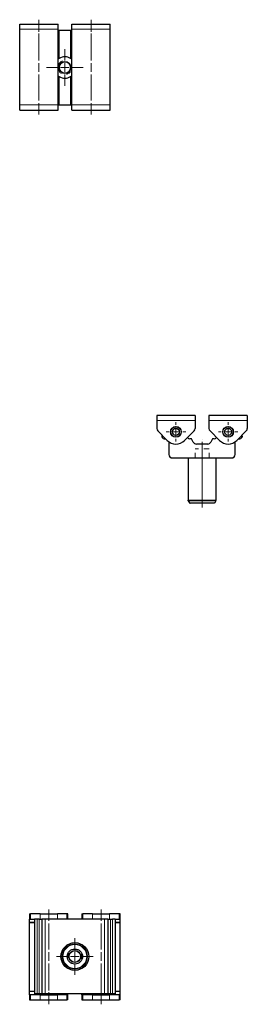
# Model space of a CAD drawing. Header units: millimetres. Extents: x 20 to 1121, y 116 to 816.
# Tile 3 of 5: x 548 to 679, y 116 to 682. Entities that reach past the tile are written whole.
import ezdxf

# ---------------------------------------------------------------- set-up
doc = ezdxf.new("R2010")
doc.units = ezdxf.units.MM
doc.header["$MEASUREMENT"] = 0
doc.linetypes.add('DASHED', pattern=[6, 3, -3])
doc.layers.add('Layer0000', color=7, linetype='Continuous', lineweight=20)

# ---------------------------------------------------------------- blocks, each defined once
blk = doc.blocks.new('DimBlk865')
at = {"layer": 'Layer0000', "color": 5, "linetype": 'Continuous', "lineweight": 5, "true_color": 0x0000ff}
blk.add_line((652.88, 407.39), (652.88, 401.39), dxfattribs=at)
blk = doc.blocks.new('DimBlk866')
at = {"layer": 'Layer0000', "color": 5, "linetype": 'Continuous', "lineweight": 5, "true_color": 0x0000ff}
for p, q in [((652.88, 423.71), (652.88, 436.39)), ((652.88, 422.21), (652.88, 417.21)), ((652.88, 415.71), (652.88, 403.02))]:
    blk.add_line(p, q, dxfattribs=at)
blk = doc.blocks.new('DimBlk867')
at = {"layer": 'Layer0000', "color": 5, "linetype": 'Continuous', "lineweight": 5, "true_color": 0x0000ff}
for p, q in [((667.86, 448.89), (667.86, 450.49)), ((663.86, 444.89), (662.26, 444.89)), ((665.36, 444.89), (670.36, 444.89)), ((667.86, 442.39), (667.86, 447.39)), ((671.86, 444.89), (673.46, 444.89)), ((667.86, 440.89), (667.86, 439.29))]:
    blk.add_line(p, q, dxfattribs=at)
blk = doc.blocks.new('DimBlk868')
at = {"layer": 'Layer0000', "color": 5, "linetype": 'Continuous', "lineweight": 5, "true_color": 0x0000ff}
for p, q in [((637.86, 448.89), (637.86, 450.49)), ((633.86, 444.89), (632.26, 444.89)), ((635.36, 444.89), (640.36, 444.89)), ((637.86, 442.39), (637.86, 447.39)), ((641.86, 444.89), (643.46, 444.89)), ((637.86, 440.89), (637.86, 439.29))]:
    blk.add_line(p, q, dxfattribs=at)
blk = doc.blocks.new('DimBlk869')
at = {"layer": 'Layer0000', "color": 5, "linetype": 'Continuous', "lineweight": 5, "true_color": 0x0000ff}
for p, q in [((637.86, 448.89), (637.86, 450.39)), ((633.86, 444.89), (632.36, 444.89)), ((635.36, 444.89), (640.36, 444.89)), ((637.86, 442.39), (637.86, 447.39)), ((641.86, 444.89), (643.36, 444.89)), ((637.86, 440.89), (637.86, 439.39))]:
    blk.add_line(p, q, dxfattribs=at)
blk = doc.blocks.new('DimBlk870')
at = {"layer": 'Layer0000', "color": 5, "linetype": 'Continuous', "lineweight": 5, "true_color": 0x0000ff}
for p, q in [((667.86, 448.89), (667.86, 450.39)), ((663.86, 444.89), (662.36, 444.89)), ((665.36, 444.89), (670.36, 444.89)), ((667.86, 442.39), (667.86, 447.39)), ((671.86, 444.89), (673.36, 444.89)), ((667.86, 440.89), (667.86, 439.39))]:
    blk.add_line(p, q, dxfattribs=at)
blk = doc.blocks.new('DimBlk871')
at = {"layer": 'Layer0000', "color": 5, "linetype": 'Continuous', "lineweight": 5, "true_color": 0x0000ff}
for p, q in [((652.88, 436.5), (652.88, 437.6)), ((652.88, 435), (652.88, 430)), ((652.88, 428.5), (652.88, 427.39))]:
    blk.add_line(p, q, dxfattribs=at)
blk = doc.blocks.new('DimBlk872')
at = {"layer": 'Layer0000', "color": 5, "linetype": 'Continuous', "lineweight": 5, "true_color": 0x0000ff}
for p, q in [((652.88, 427.61), (652.88, 436.39)), ((652.88, 421.11), (652.88, 426.11)), ((652.88, 419.61), (652.88, 410.84))]:
    blk.add_line(p, q, dxfattribs=at)
blk = doc.blocks.new('DimBlk873')
at = {"layer": 'Layer0000', "color": 5, "linetype": 'Continuous', "lineweight": 5, "true_color": 0x0000ff}
for p, q in [((652.88, 414.13), (652.88, 417.88)), ((652.88, 407.63), (652.88, 412.63)), ((652.88, 406.13), (652.88, 402.39))]:
    blk.add_line(p, q, dxfattribs=at)
blk = doc.blocks.new('DimBlk874')
at = {"layer": 'Layer0000', "color": 5, "linetype": 'Continuous', "lineweight": 5, "true_color": 0x0000ff}
for p, q in [((652.86, 440.68), (652.86, 440.76)), ((652.86, 434.18), (652.86, 439.18)), ((652.86, 432.68), (652.86, 432.6))]:
    blk.add_line(p, q, dxfattribs=at)
blk = doc.blocks.new('DimBlk875')
at = {"layer": 'Layer0000', "color": 5, "linetype": 'Continuous', "lineweight": 5, "true_color": 0x0000ff}
for p, q in [((637.86, 448.89), (637.86, 450.39)), ((633.86, 444.89), (632.36, 444.89)), ((635.36, 444.89), (640.36, 444.89)), ((637.86, 442.39), (637.86, 447.39)), ((641.86, 444.89), (643.36, 444.89)), ((637.86, 440.89), (637.86, 439.39))]:
    blk.add_line(p, q, dxfattribs=at)
blk = doc.blocks.new('DimBlk876')
at = {"layer": 'Layer0000', "color": 5, "linetype": 'Continuous', "lineweight": 5, "true_color": 0x0000ff}
for p, q in [((667.86, 448.89), (667.86, 450.39)), ((663.86, 444.89), (662.36, 444.89)), ((665.36, 444.89), (670.36, 444.89)), ((667.86, 442.39), (667.86, 447.39)), ((671.86, 444.89), (673.36, 444.89)), ((667.86, 440.89), (667.86, 439.39))]:
    blk.add_line(p, q, dxfattribs=at)
blk = doc.blocks.new('DimBlk877')
at = {"layer": 'Layer0000', "color": 5, "linetype": 'Continuous', "lineweight": 5, "true_color": 0x0000ff}
for p, q in [((667.86, 448.89), (667.86, 450.39)), ((663.86, 444.89), (662.36, 444.89)), ((665.36, 444.89), (670.36, 444.89)), ((667.86, 442.39), (667.86, 447.39)), ((671.86, 444.89), (673.36, 444.89)), ((667.86, 440.89), (667.86, 439.39))]:
    blk.add_line(p, q, dxfattribs=at)
blk = doc.blocks.new('DimBlk878')
at = {"layer": 'Layer0000', "color": 5, "linetype": 'Continuous', "lineweight": 5, "true_color": 0x0000ff}
for p, q in [((637.86, 448.89), (637.86, 450.39)), ((633.86, 444.89), (632.36, 444.89)), ((635.36, 444.89), (640.36, 444.89)), ((637.86, 442.39), (637.86, 447.39)), ((641.86, 444.89), (643.36, 444.89)), ((637.86, 440.89), (637.86, 439.39))]:
    blk.add_line(p, q, dxfattribs=at)
blk = doc.blocks.new('ViewBlk82')
at = {"color": 7, "linetype": 'Continuous', "lineweight": 30}
for p, q in [((648.86, 454.39), (626.86, 454.39)), ((626.86, 454.39), (626.86, 451.39)), ((648.86, 454.39), (648.86, 451.39)), ((678.86, 454.39), (656.86, 454.39)), ((656.86, 454.39), (656.86, 451.39)), ((678.86, 454.39), (678.86, 451.39)), ((626.86, 451.39), (626.86, 446.82)), ((648.86, 451.39), (648.86, 446.82)), ((656.86, 451.39), (656.86, 446.82)), ((678.86, 451.39), (678.86, 446.82)), ((632.91, 439.94), (627.45, 445.4)), ((648.28, 445.4), (642.81, 439.94)), ((662.91, 439.94), (657.45, 445.4)), ((678.28, 445.4), (672.81, 439.94)), ((631.19, 440.89), (631.96, 440.89)), ((633.86, 439.15), (633.86, 431.89)), ((646.84, 440.89), (645.86, 440.89)), ((647.81, 438.98), (646.84, 440.89)), ((656.13, 437.89), (649.59, 437.89)), ((658.89, 440.89), (657.91, 438.98)), ((659.86, 440.89), (658.89, 440.89)), ((671.86, 431.89), (671.86, 439.15)), ((673.76, 440.89), (674.53, 440.89)), ((635.86, 429.89), (669.86, 429.89)), ((644.88, 429.89), (644.88, 405.52)), ((660.88, 429.89), (660.88, 405.52)), ((644.95, 405.27), (645.6, 404.14)), ((659.73, 403.89), (646.03, 403.89)), ((660.81, 405.27), (660.16, 404.14))]:
    blk.add_line(p, q, dxfattribs=at)
at = {"color": 7, "linetype": 'Continuous', "lineweight": 5}
for p, q in [((648.86, 451.39), (626.86, 451.39)), ((678.86, 451.39), (656.86, 451.39)), ((660.88, 405.52), (644.88, 405.52)), ((660.81, 405.27), (644.95, 405.27)), ((660.16, 404.14), (645.6, 404.14))]:
    blk.add_line(p, q, dxfattribs=at)
at = {"color": 7, "linetype": 'Continuous', "lineweight": 30}
for centre, radius in [((637.86, 444.89), 3.1), ((637.86, 444.89), 3), ((667.86, 444.89), 3.1), ((667.86, 444.89), 3), ((637.86, 444.89), 2), ((667.86, 444.89), 2)]:
    blk.add_circle(centre, radius, dxfattribs=at)
for centre, radius, start, end in [((628.86, 446.82), 2, 180, 225), ((631.19, 442.39), 1.5, 155.1322, 270), ((646.86, 446.82), 2, 315, 360), ((658.86, 446.82), 2, 180, 225), ((674.53, 442.39), 1.5, 270, 24.8678), ((676.86, 446.82), 2, 315, 360), ((637.86, 444.89), 7, 225, 315), ((645.86, 442.39), 1.5, 208.5558, 270), ((649.59, 439.89), 2, 207, 270), ((656.13, 439.89), 2, 270, 333), ((659.86, 442.39), 1.5, 270, 331.4442), ((667.86, 444.89), 7, 225, 315), ((635.86, 431.89), 2, 180, 270), ((669.86, 431.89), 2, 270, 0)]:
    blk.add_arc(centre, radius, start, end, dxfattribs=at)
for points, weights in [([(644.95, 405.27), (644.88, 405.39), (644.88, 405.52)], [1, 0.965925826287, 1]), ([(645.6, 404.14), (645.75, 403.89), (646.03, 403.89)], [1, 0.866025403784, 1]), ([(660.16, 404.14), (660.01, 403.89), (659.73, 403.89)], [1, 0.866025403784, 1]), ([(660.81, 405.27), (660.88, 405.39), (660.88, 405.52)], [1, 0.965925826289, 1])]:
    blk.add_rational_spline(points, weights, degree=2, dxfattribs=at)
at = {"layer": 'Layer0000', "color": 7, "linetype": 'DASHED', "lineweight": 5}
for p, q in [((648.88, 429.89), (648.88, 435.1)), ((656.88, 435.1), (648.88, 435.1)), ((656.88, 429.89), (656.88, 435.1)), ((656.88, 429.89), (648.88, 429.89))]:
    blk.add_line(p, q, dxfattribs=at)
for name in ['DimBlk868', 'DimBlk869', 'DimBlk875', 'DimBlk878', 'DimBlk867', 'DimBlk870', 'DimBlk876', 'DimBlk877', 'DimBlk874', 'DimBlk871', 'DimBlk866', 'DimBlk872', 'DimBlk873', 'DimBlk865']:
    blk.add_blockref(name, (0, 0))
blk = doc.blocks.new('DimBlk911')
at = {"layer": 'Layer0000', "color": 5, "linetype": 'Continuous', "lineweight": 5, "true_color": 0x0000ff}
for p, q in [((579.8, 147.08), (579.8, 148.9)), ((575.8, 143.08), (573.97, 143.08)), ((577.3, 143.08), (582.3, 143.08)), ((579.8, 140.58), (579.8, 145.58)), ((583.8, 143.08), (585.62, 143.08)), ((579.8, 139.08), (579.8, 137.26))]:
    blk.add_line(p, q, dxfattribs=at)
blk = doc.blocks.new('DimBlk912')
at = {"layer": 'Layer0000', "color": 5, "linetype": 'Continuous', "lineweight": 5, "true_color": 0x0000ff}
for p, q in [((579.8, 147.08), (579.8, 149.83)), ((575.8, 143.08), (573.05, 143.08)), ((577.3, 143.08), (582.3, 143.08)), ((579.8, 140.58), (579.8, 145.58)), ((583.8, 143.08), (586.55, 143.08)), ((579.8, 139.08), (579.8, 136.33))]:
    blk.add_line(p, q, dxfattribs=at)
blk = doc.blocks.new('DimBlk913')
at = {"layer": 'Layer0000', "color": 5, "linetype": 'Continuous', "lineweight": 5, "true_color": 0x0000ff}
for p, q in [((579.8, 147.08), (579.8, 148.98)), ((575.8, 143.08), (573.9, 143.08)), ((577.3, 143.08), (582.3, 143.08)), ((579.8, 140.58), (579.8, 145.58)), ((583.8, 143.08), (585.7, 143.08)), ((579.8, 139.08), (579.8, 137.18))]:
    blk.add_line(p, q, dxfattribs=at)
blk = doc.blocks.new('DimBlk914')
at = {"layer": 'Layer0000', "color": 5, "linetype": 'Continuous', "lineweight": 5, "true_color": 0x0000ff}
for p, q in [((579.8, 147.08), (579.8, 153.58)), ((575.8, 143.08), (569.3, 143.08)), ((577.3, 143.08), (582.3, 143.08)), ((579.8, 140.58), (579.8, 145.58)), ((583.8, 143.08), (590.3, 143.08)), ((579.8, 139.08), (579.8, 132.58))]:
    blk.add_line(p, q, dxfattribs=at)
blk = doc.blocks.new('DimBlk915')
at = {"layer": 'Layer0000', "color": 5, "linetype": 'Continuous', "lineweight": 5, "true_color": 0x0000ff}
for p, q in [((564.82, 123.58), (564.82, 123.58)), ((564.82, 122.08), (564.82, 117.08)), ((564.82, 115.58), (564.82, 115.58))]:
    blk.add_line(p, q, dxfattribs=at)
blk = doc.blocks.new('DimBlk916')
at = {"layer": 'Layer0000', "color": 5, "linetype": 'Continuous', "lineweight": 5, "true_color": 0x0000ff}
for p, q in [((564.82, 170.08), (564.82, 170.08)), ((564.82, 168.58), (564.82, 163.58)), ((564.82, 162.08), (564.82, 162.08))]:
    blk.add_line(p, q, dxfattribs=at)
blk = doc.blocks.new('DimBlk917')
at = {"layer": 'Layer0000', "color": 5, "linetype": 'Continuous', "lineweight": 5, "true_color": 0x0000ff}
for p, q in [((594.82, 163.58), (594.82, 167.08)), ((594.82, 147.08), (594.82, 162.08)), ((594.82, 145.58), (594.82, 140.58)), ((594.82, 139.08), (594.82, 124.08)), ((594.82, 122.58), (594.82, 119.08))]:
    blk.add_line(p, q, dxfattribs=at)
blk = doc.blocks.new('DimBlk918')
at = {"layer": 'Layer0000', "color": 5, "linetype": 'Continuous', "lineweight": 5, "true_color": 0x0000ff}
for p, q in [((564.82, 163.58), (564.82, 167.08)), ((564.82, 147.08), (564.82, 162.08)), ((564.82, 145.58), (564.82, 140.58)), ((564.82, 139.08), (564.82, 124.08)), ((564.82, 122.58), (564.82, 119.08))]:
    blk.add_line(p, q, dxfattribs=at)
blk = doc.blocks.new('DimBlk919')
at = {"layer": 'Layer0000', "color": 5, "linetype": 'Continuous', "lineweight": 5, "true_color": 0x0000ff}
blk.add_line((594.82, 123.58), (594.82, 115.58), dxfattribs=at)
blk = doc.blocks.new('DimBlk920')
at = {"layer": 'Layer0000', "color": 5, "linetype": 'Continuous', "lineweight": 5, "true_color": 0x0000ff}
for p, q in [((594.82, 170.08), (594.82, 170.08)), ((594.82, 168.58), (594.82, 163.58)), ((594.82, 162.08), (594.82, 162.08))]:
    blk.add_line(p, q, dxfattribs=at)
blk = doc.blocks.new('DimBlk921')
at = {"layer": 'Layer0000', "color": 5, "linetype": 'Continuous', "lineweight": 5, "true_color": 0x0000ff}
for p, q in [((564.82, 163.58), (564.82, 170.08)), ((564.82, 157.08), (564.82, 162.08)), ((564.82, 155.58), (564.82, 149.08))]:
    blk.add_line(p, q, dxfattribs=at)
blk = doc.blocks.new('DimBlk922')
at = {"layer": 'Layer0000', "color": 5, "linetype": 'Continuous', "lineweight": 5, "true_color": 0x0000ff}
for p, q in [((594.82, 163.58), (594.82, 170.08)), ((594.82, 157.08), (594.82, 162.08)), ((594.82, 155.58), (594.82, 149.08))]:
    blk.add_line(p, q, dxfattribs=at)
blk = doc.blocks.new('DimBlk923')
at = {"layer": 'Layer0000', "color": 5, "linetype": 'Continuous', "lineweight": 5, "true_color": 0x0000ff}
for p, q in [((594.82, 130.08), (594.82, 136.58)), ((594.82, 123.58), (594.82, 128.58)), ((594.82, 122.08), (594.82, 115.58))]:
    blk.add_line(p, q, dxfattribs=at)
blk = doc.blocks.new('DimBlk924')
at = {"layer": 'Layer0000', "color": 5, "linetype": 'Continuous', "lineweight": 5, "true_color": 0x0000ff}
for p, q in [((564.82, 130.08), (564.82, 136.58)), ((564.82, 123.58), (564.82, 128.58)), ((564.82, 122.08), (564.82, 115.58))]:
    blk.add_line(p, q, dxfattribs=at)
blk = doc.blocks.new('DimBlk925')
at = {"layer": 'Layer0000', "color": 5, "linetype": 'Continuous', "lineweight": 5, "true_color": 0x0000ff}
for p, q in [((579.82, 147.08), (579.82, 152.08)), ((575.82, 143.08), (570.82, 143.08)), ((577.32, 143.08), (582.32, 143.08)), ((579.82, 140.58), (579.82, 145.58)), ((583.82, 143.08), (588.82, 143.08)), ((579.82, 139.08), (579.82, 134.08))]:
    blk.add_line(p, q, dxfattribs=at)
blk = doc.blocks.new('ViewBlk85')
at = {"color": 7, "linetype": 'Continuous', "lineweight": 30}
for p, q in [((553.82, 167.58), (553.82, 164.58)), ((553.82, 167.58), (554.4, 167.58)), ((553.82, 164.38), (553.82, 164.58)), ((553.82, 164.58), (554.4, 164.58)), ((553.82, 162.78), (553.82, 164.38)), ((559.87, 167.58), (554.4, 167.58)), ((554.4, 164.58), (556.65, 164.58)), ((556.65, 164.58), (556.65, 121.58)), ((558.15, 164.58), (556.65, 164.58)), ((559.32, 164.58), (558.15, 164.58)), ((559.32, 164.58), (559.87, 164.58)), ((559.87, 167.58), (569.77, 167.58)), ((559.87, 164.58), (560.82, 164.58)), ((562.82, 164.58), (560.82, 164.58)), ((560.82, 164.58), (560.82, 121.58)), ((596.82, 164.58), (562.82, 164.58)), ((575.23, 167.58), (569.77, 167.58)), ((575.82, 167.58), (575.23, 167.58)), ((575.82, 164.58), (575.82, 167.58)), ((583.82, 167.58), (583.82, 164.58)), ((583.82, 167.58), (584.4, 167.58)), ((589.87, 167.58), (584.4, 167.58)), ((589.87, 167.58), (599.77, 167.58)), ((598.82, 164.58), (596.82, 164.58)), ((598.82, 164.58), (599.77, 164.58)), ((598.82, 164.58), (598.82, 121.58)), ((605.23, 167.58), (599.77, 167.58)), ((599.77, 164.58), (601.48, 164.58)), ((602.98, 164.58), (601.48, 164.58)), ((602.98, 164.58), (602.98, 121.58)), ((602.98, 164.58), (605.23, 164.58)), ((605.82, 167.58), (605.23, 167.58)), ((605.82, 164.58), (605.23, 164.58)), ((605.82, 164.58), (605.82, 167.58)), ((605.82, 164.38), (605.82, 164.58)), ((605.82, 162.78), (605.82, 164.38)), ((553.82, 162.58), (553.82, 162.78)), ((553.82, 162.58), (556.65, 162.58)), ((553.82, 123.08), (553.82, 162.58)), ((602.98, 162.58), (605.82, 162.58)), ((605.82, 162.58), (605.82, 162.78)), ((605.82, 123.08), (605.82, 162.58)), ((553.82, 122.88), (553.82, 123.08)), ((553.82, 123.08), (556.65, 123.08)), ((553.82, 121.28), (553.82, 122.88)), ((553.82, 121.08), (553.82, 121.28)), ((553.82, 121.08), (553.82, 118.08)), ((553.82, 121.08), (554.4, 121.08)), ((559.87, 121.08), (554.4, 121.08)), ((558.15, 121.58), (556.65, 121.58)), ((559.32, 121.58), (558.15, 121.58)), ((560.82, 121.58), (559.32, 121.58)), ((559.87, 121.08), (569.77, 121.08)), ((562.82, 121.58), (560.82, 121.58)), ((561.82, 121.08), (561.82, 121.58)), ((596.82, 121.58), (562.82, 121.58)), ((567.82, 121.08), (567.82, 121.58)), ((575.23, 121.08), (569.77, 121.08)), ((575.82, 121.08), (575.23, 121.08)), ((575.82, 121.28), (575.82, 121.58)), ((575.82, 121.08), (575.82, 121.28)), ((575.82, 118.08), (575.82, 121.08)), ((583.82, 121.28), (583.82, 121.58)), ((583.82, 121.08), (583.82, 121.28)), ((583.82, 121.08), (583.82, 118.08)), ((583.82, 121.08), (584.4, 121.08)), ((589.87, 121.08), (584.4, 121.08)), ((589.87, 121.08), (599.77, 121.08)), ((591.82, 121.08), (591.82, 121.58)), ((598.82, 121.58), (596.82, 121.58)), ((597.82, 121.08), (597.82, 121.58)), ((600.32, 121.58), (598.82, 121.58)), ((605.23, 121.08), (599.77, 121.08)), ((601.48, 121.58), (600.32, 121.58)), ((602.98, 121.58), (601.48, 121.58)), ((602.98, 123.08), (605.82, 123.08)), ((605.82, 121.08), (605.23, 121.08)), ((605.82, 122.88), (605.82, 123.08)), ((605.82, 121.28), (605.82, 122.88)), ((605.82, 121.08), (605.82, 121.28)), ((605.82, 118.08), (605.82, 121.08)), ((553.82, 118.08), (554.4, 118.08)), ((554.4, 118.08), (559.87, 118.08)), ((559.87, 118.08), (569.77, 118.08)), ((569.77, 118.08), (575.23, 118.08)), ((575.82, 118.08), (575.23, 118.08)), ((583.82, 118.08), (584.4, 118.08)), ((584.4, 118.08), (589.87, 118.08)), ((589.87, 118.08), (599.77, 118.08)), ((599.77, 118.08), (605.23, 118.08)), ((605.82, 118.08), (605.23, 118.08))]:
    blk.add_line(p, q, dxfattribs=at)
at = {"color": 7, "linetype": 'Continuous', "lineweight": 5}
for p, q in [((553.82, 164.38), (556.65, 164.38)), ((554.4, 167.58), (554.4, 164.58)), ((558.15, 164.58), (558.15, 121.58)), ((559.32, 164.58), (559.32, 121.58)), ((559.87, 167.58), (559.87, 164.58)), ((562.82, 164.58), (562.82, 121.58)), ((569.77, 167.58), (569.77, 164.58)), ((575.23, 164.58), (575.23, 167.58)), ((584.4, 167.58), (584.4, 164.58)), ((589.87, 167.58), (589.87, 164.58)), ((596.82, 164.58), (596.82, 121.58)), ((599.77, 167.58), (599.77, 164.58)), ((600.32, 164.58), (600.32, 121.58)), ((601.48, 164.58), (601.48, 121.58)), ((602.98, 164.38), (605.82, 164.38)), ((605.23, 164.58), (605.23, 167.58)), ((553.82, 162.78), (556.65, 162.78)), ((602.98, 162.78), (605.82, 162.78)), ((553.82, 122.88), (556.65, 122.88)), ((553.82, 121.28), (561.82, 121.28)), ((554.4, 121.08), (554.4, 118.08)), ((559.87, 121.08), (559.87, 118.08)), ((567.82, 121.28), (575.82, 121.28)), ((569.77, 121.08), (569.77, 118.08)), ((575.23, 118.08), (575.23, 121.08)), ((583.82, 121.28), (591.82, 121.28)), ((584.4, 121.08), (584.4, 118.08)), ((589.87, 121.08), (589.87, 118.08)), ((597.82, 121.28), (605.82, 121.28)), ((599.77, 121.08), (599.77, 118.08)), ((602.98, 122.88), (605.82, 122.88)), ((605.23, 118.08), (605.23, 121.08))]:
    blk.add_line(p, q, dxfattribs=at)
at = {"color": 7, "linetype": 'Continuous', "lineweight": 30}
for radius in [8, 4.4, 3.4, 3.32]:
    blk.add_circle((579.8, 143.08), radius, dxfattribs=at)
at = {"color": 7, "linetype": 'Continuous', "lineweight": 5}
for radius in [7.93, 7.28, 6.85]:
    blk.add_circle((579.8, 143.08), radius, dxfattribs=at)
at = {"color": 7, "linetype": 'DASHED', "lineweight": 5}
blk.add_arc((579.8, 143.08), 4, 340, 250, dxfattribs=at)
for name in ['DimBlk916', 'DimBlk921', 'DimBlk920', 'DimBlk922', 'DimBlk918', 'DimBlk917', 'DimBlk914', 'DimBlk925', 'DimBlk912', 'DimBlk913', 'DimBlk911', 'DimBlk924', 'DimBlk923', 'DimBlk915', 'DimBlk919']:
    blk.add_blockref(name, (0, 0))
blk = doc.blocks.new('DimBlk926')
at = {"layer": 'Layer0000', "color": 5, "linetype": 'Continuous', "lineweight": 5, "true_color": 0x0000ff}
for p, q in [((574.09, 658.5), (574.09, 660.33)), ((570.09, 654.5), (568.27, 654.5)), ((571.59, 654.5), (576.59, 654.5)), ((574.09, 652), (574.09, 657)), ((578.09, 654.5), (579.92, 654.5)), ((574.09, 650.5), (574.09, 648.68))]:
    blk.add_line(p, q, dxfattribs=at)
blk = doc.blocks.new('DimBlk927')
at = {"layer": 'Layer0000', "color": 5, "linetype": 'Continuous', "lineweight": 5, "true_color": 0x0000ff}
for p, q in [((559.11, 682), (559.11, 682)), ((559.11, 675.5), (559.11, 680.5)), ((559.11, 674), (559.11, 674))]:
    blk.add_line(p, q, dxfattribs=at)
blk = doc.blocks.new('DimBlk928')
at = {"layer": 'Layer0000', "color": 5, "linetype": 'Continuous', "lineweight": 5, "true_color": 0x0000ff}
for p, q in [((559.11, 635.5), (559.11, 635.5)), ((559.11, 629), (559.11, 634)), ((559.11, 627.5), (559.11, 627.5))]:
    blk.add_line(p, q, dxfattribs=at)
blk = doc.blocks.new('DimBlk929')
at = {"layer": 'Layer0000', "color": 5, "linetype": 'Continuous', "lineweight": 5, "true_color": 0x0000ff}
for p, q in [((589.11, 675), (589.11, 678.5)), ((589.11, 658.5), (589.11, 673.5)), ((589.11, 652), (589.11, 657)), ((589.11, 650.5), (589.11, 635.5)), ((589.11, 634), (589.11, 630.5))]:
    blk.add_line(p, q, dxfattribs=at)
blk = doc.blocks.new('DimBlk930')
at = {"layer": 'Layer0000', "color": 5, "linetype": 'Continuous', "lineweight": 5, "true_color": 0x0000ff}
for p, q in [((559.11, 675), (559.11, 678.5)), ((559.11, 658.5), (559.11, 673.5)), ((559.11, 652), (559.11, 657)), ((559.11, 650.5), (559.11, 635.5)), ((559.11, 634), (559.11, 630.5))]:
    blk.add_line(p, q, dxfattribs=at)
blk = doc.blocks.new('DimBlk931')
at = {"layer": 'Layer0000', "color": 5, "linetype": 'Continuous', "lineweight": 5, "true_color": 0x0000ff}
for p, q in [((589.11, 682), (589.11, 682)), ((589.11, 675.5), (589.11, 680.5)), ((589.11, 674), (589.11, 674))]:
    blk.add_line(p, q, dxfattribs=at)
blk = doc.blocks.new('DimBlk932')
at = {"layer": 'Layer0000', "color": 5, "linetype": 'Continuous', "lineweight": 5, "true_color": 0x0000ff}
for p, q in [((589.11, 635.5), (589.11, 635.5)), ((589.11, 629), (589.11, 634)), ((589.11, 627.5), (589.11, 627.5))]:
    blk.add_line(p, q, dxfattribs=at)
blk = doc.blocks.new('DimBlk933')
at = {"layer": 'Layer0000', "color": 5, "linetype": 'Continuous', "lineweight": 5, "true_color": 0x0000ff}
for p, q in [((559.11, 642), (559.11, 648.5)), ((559.11, 640.5), (559.11, 635.5)), ((559.11, 634), (559.11, 627.5))]:
    blk.add_line(p, q, dxfattribs=at)
blk = doc.blocks.new('DimBlk934')
at = {"layer": 'Layer0000', "color": 5, "linetype": 'Continuous', "lineweight": 5, "true_color": 0x0000ff}
for p, q in [((589.11, 642), (589.11, 648.5)), ((589.11, 640.5), (589.11, 635.5)), ((589.11, 634), (589.11, 627.5))]:
    blk.add_line(p, q, dxfattribs=at)
blk = doc.blocks.new('DimBlk935')
at = {"layer": 'Layer0000', "color": 5, "linetype": 'Continuous', "lineweight": 5, "true_color": 0x0000ff}
for p, q in [((589.11, 675.5), (589.11, 682)), ((589.11, 674), (589.11, 669)), ((589.11, 667.5), (589.11, 661))]:
    blk.add_line(p, q, dxfattribs=at)
blk = doc.blocks.new('DimBlk936')
at = {"layer": 'Layer0000', "color": 5, "linetype": 'Continuous', "lineweight": 5, "true_color": 0x0000ff}
for p, q in [((559.11, 675.5), (559.11, 682)), ((559.11, 674), (559.11, 669)), ((559.11, 667.5), (559.11, 661))]:
    blk.add_line(p, q, dxfattribs=at)
blk = doc.blocks.new('DimBlk937')
at = {"layer": 'Layer0000', "color": 5, "linetype": 'Continuous', "lineweight": 5, "true_color": 0x0000ff}
for p, q in [((574.09, 658.5), (574.09, 661.25)), ((570.09, 654.5), (567.34, 654.5)), ((571.59, 654.5), (576.59, 654.5)), ((574.09, 652), (574.09, 657)), ((578.09, 654.5), (580.84, 654.5)), ((574.09, 650.5), (574.09, 647.75))]:
    blk.add_line(p, q, dxfattribs=at)
blk = doc.blocks.new('DimBlk938')
at = {"layer": 'Layer0000', "color": 5, "linetype": 'Continuous', "lineweight": 5, "true_color": 0x0000ff}
for p, q in [((574.09, 658.5), (574.09, 660.4)), ((570.09, 654.5), (568.19, 654.5)), ((571.59, 654.5), (576.59, 654.5)), ((574.09, 652), (574.09, 657)), ((578.09, 654.5), (579.99, 654.5)), ((574.09, 650.5), (574.09, 648.6))]:
    blk.add_line(p, q, dxfattribs=at)
blk = doc.blocks.new('DimBlk939')
at = {"layer": 'Layer0000', "color": 5, "linetype": 'Continuous', "lineweight": 5, "true_color": 0x0000ff}
for p, q in [((574.11, 658.5), (574.11, 663.5)), ((570.11, 654.5), (565.11, 654.5)), ((571.61, 654.5), (576.61, 654.5)), ((574.11, 652), (574.11, 657)), ((578.11, 654.5), (583.11, 654.5)), ((574.11, 650.5), (574.11, 645.5))]:
    blk.add_line(p, q, dxfattribs=at)
blk = doc.blocks.new('DimBlk940')
at = {"layer": 'Layer0000', "color": 5, "linetype": 'Continuous', "lineweight": 5, "true_color": 0x0000ff}
for p, q in [((574.09, 658.5), (574.09, 665)), ((570.09, 654.5), (563.59, 654.5)), ((571.59, 654.5), (576.59, 654.5)), ((574.09, 652), (574.09, 657)), ((578.09, 654.5), (584.59, 654.5)), ((574.09, 650.5), (574.09, 644))]:
    blk.add_line(p, q, dxfattribs=at)
blk = doc.blocks.new('ViewBlk86')
at = {"color": 7, "linetype": 'Continuous', "lineweight": 30}
for p, q in [((548.11, 676.5), (548.11, 679.5)), ((548.11, 679.5), (570.11, 679.5)), ((548.11, 633), (548.11, 676.5)), ((570.11, 676.5), (570.11, 679.5)), ((570.11, 633), (570.11, 676.5)), ((570.11, 676), (570.84, 676)), ((570.84, 676), (577.38, 676)), ((577.38, 676), (578.11, 676)), ((578.11, 676.5), (578.11, 679.5)), ((578.11, 679.5), (600.11, 679.5)), ((578.11, 633), (578.11, 676.5)), ((600.11, 676.5), (600.11, 679.5)), ((600.11, 633), (600.11, 676.5)), ((548.11, 630), (548.11, 633)), ((548.11, 630), (570.11, 630)), ((570.11, 630), (570.11, 633)), ((570.11, 633), (570.84, 633)), ((570.84, 633), (577.38, 633)), ((577.38, 633), (578.11, 633)), ((578.11, 630), (578.11, 633)), ((578.11, 630), (600.11, 630)), ((600.11, 630), (600.11, 633))]:
    blk.add_line(p, q, dxfattribs=at)
at = {"color": 7, "linetype": 'Continuous', "lineweight": 5}
for p, q in [((548.11, 676.5), (570.11, 676.5)), ((570.84, 659.69), (570.84, 676)), ((577.38, 659.69), (577.38, 676)), ((578.11, 676.5), (600.11, 676.5)), ((570.84, 633), (570.84, 649.32)), ((577.38, 633), (577.38, 649.32)), ((548.11, 633), (570.11, 633)), ((578.11, 633), (600.11, 633))]:
    blk.add_line(p, q, dxfattribs=at)
at = {"color": 7, "linetype": 'Continuous', "lineweight": 30}
blk.add_circle((574.11, 654.5), 3.34, dxfattribs=at)
at = {"color": 7, "linetype": 'DASHED', "lineweight": 5}
blk.add_arc((574.09, 654.5), 4, 110, 20, dxfattribs=at)
at = {"color": 7, "linetype": 'Continuous', "lineweight": 30}
for centre, radius, start, end in [((574.09, 654.5), 3.32, 180, 179.9999872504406), ((574.11, 654.5), 6.13, 57.7551, 122.2449), ((574.11, 654.5), 6.13, 237.7551, 302.2449)]:
    blk.add_arc(centre, radius, start, end, dxfattribs=at)
for points in [[(570.84, 659.69), (570.61, 659.54), (570.36, 659.4), (570.11, 659.32)], [(578.11, 659.32), (577.87, 659.4), (577.62, 659.54), (577.38, 659.69)], [(570.11, 649.68), (570.36, 649.6), (570.61, 649.47), (570.84, 649.32)], [(577.38, 649.32), (577.62, 649.47), (577.87, 649.6), (578.11, 649.68)]]:
    blk.add_open_spline(points, degree=3, dxfattribs=at)
for name in ['DimBlk927', 'DimBlk936', 'DimBlk931', 'DimBlk935', 'DimBlk930', 'DimBlk929', 'DimBlk940', 'DimBlk939', 'DimBlk937', 'DimBlk938', 'DimBlk926', 'DimBlk933', 'DimBlk934', 'DimBlk928', 'DimBlk932']:
    blk.add_blockref(name, (0, 0))

msp = doc.modelspace()

# ---------------------------------------------------------------- block references
for name in ['ViewBlk86', 'ViewBlk82', 'ViewBlk85']:
    msp.add_blockref(name, (0, 0))

doc.saveas('drawing.dxf')
